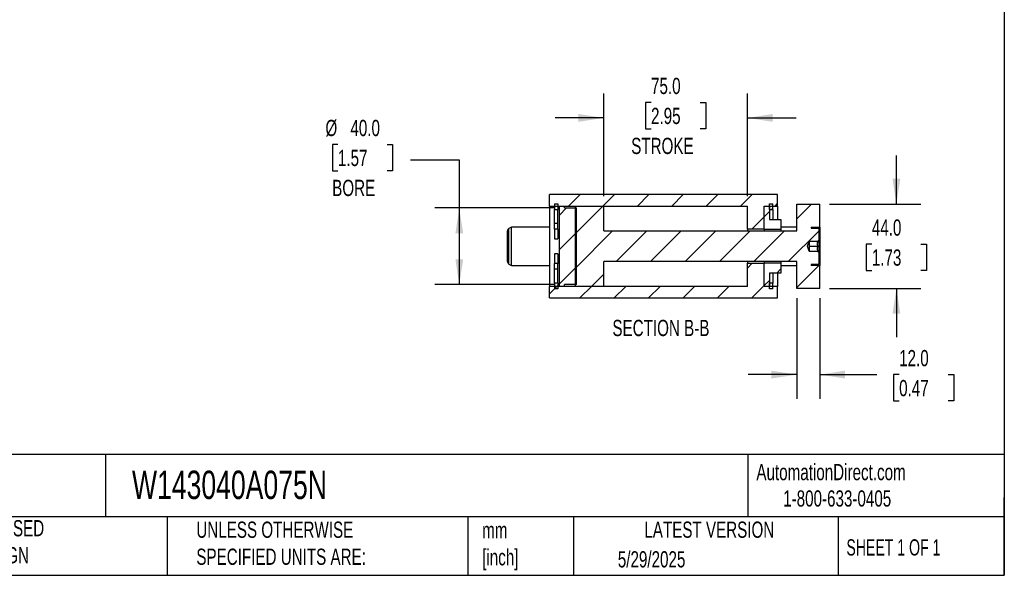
# Model space of a CAD drawing. Header units: millimetres. Extents: x 25 to 1092, y 25 to 838.
# Tile 3 of 5: x 578 to 1092, y 25 to 315. Entities that reach past the tile are written whole.
import ezdxf

# ---------------------------------------------------------------- set-up
doc = ezdxf.new("R2010")
doc.units = ezdxf.units.MM
doc.header["$LTSCALE"] = 4
doc.linetypes.add('SLD-Solid', pattern=[0])
doc.layers.add('DIMENSIONS', color=140, linetype='SLD-Solid', lineweight=25)
doc.layers.add('TEXT', color=140, linetype='SLD-Solid', lineweight=25)
doc.layers.add('HATCH', color=6, linetype='SLD-Solid')
doc.styles.add('SLDTEXTSTYLE0', font='TXT', dxfattribs={"width": 0.7})
doc.styles.add('SLDTEXTSTYLE1', font='TXT', dxfattribs={"width": 0.65})
doc.dimstyles.new('SLDDIMSTYLE0', dxfattribs={"dimtxt": 8.632031, "dimasz": 13.208, "dimexe": 0, "dimexo": 0.0625, "dimgap": 2.158008, "dimtad": 0, "dimtih": 1, "dimtoh": 1, "dimrnd": 1e-09, "dimzin": 4, "dimdsep": 46, "dimtxsty": 'SLDTEXTSTYLE0', "dimsah": 1, "dimcen": 0.09, "dimadec": 0, "dimazin": 1, "dimtfac": 1, "dimtmove": 0, "dimatfit": 0, "dimfxl": 0, "dimfrac": 2, "dimtolj": 1, "dimtzin": 12, "dimarcsym": 0})
doc.dimstyles.new('SLDDIMSTYLE3', dxfattribs={"dimtxt": 8.632031, "dimasz": 13.208, "dimexe": 0, "dimexo": 0.0625, "dimgap": 2.158008, "dimtad": 0, "dimtih": 1, "dimtoh": 1, "dimrnd": 1e-09, "dimzin": 4, "dimdsep": 46, "dimtxsty": 'SLDTEXTSTYLE0', "dimsah": 1, "dimcen": 0.09, "dimadec": 0, "dimazin": 1, "dimtfac": 1, "dimtofl": 0, "dimtmove": 0, "dimatfit": 3, "dimfxl": 0, "dimfrac": 2, "dimtolj": 1, "dimtzin": 12, "dimarcsym": 0})

# ---------------------------------------------------------------- blocks, each defined once
blk = doc.blocks.new('_D_36')
at = {"layer": 'DIMENSIONS'}
for p, q in [((744.34, 250.31), (741.44, 250.31)), ((741.44, 250.31), (741.44, 236.59)), ((769.99, 250.31), (772.89, 250.31)), ((772.89, 250.31), (772.89, 236.59)), ((782.3, 242.23), (807.7, 242.23)), ((807.7, 242.23), (807.7, 217.16)), ((741.44, 236.59), (744.34, 236.59)), ((772.89, 236.59), (769.99, 236.59)), ((857.54, 217.16), (795, 217.16)), ((807.7, 217.16), (807.7, 177.16)), ((857.54, 177.16), (795, 177.16))]:
    blk.add_line(p, q, dxfattribs=at)
for points in [[(807.7, 217.16), (805.67, 203.96), (809.73, 203.96)], [(807.7, 177.16), (809.73, 190.37), (805.67, 190.37)]]:
    blk.add_solid(points, dxfattribs=at)
at = {"layer": 'DIMENSIONS', "char_height": 8.467, "attachment_point": 1, "style": 'SLDTEXTSTYLE0'}
for s, insert in [('%%c', (737.82, 263.15)), ('40.0', (750.85, 263.15)), ('1.57', (744.34, 247.5)), ('BORE', (741.35, 231.85))]:
    blk.add_mtext(s, dxfattribs=dict(at, insert=insert))
blk = doc.blocks.new('_D_37')
at = {"layer": 'DIMENSIONS'}
for p, q in [((883.12, 223.24), (883.12, 276.86)), ((958.12, 223.24), (958.12, 276.86)), ((907.79, 272.24), (904.89, 272.24)), ((904.89, 272.24), (904.89, 258.52)), ((933.44, 272.24), (936.34, 272.24)), ((936.34, 272.24), (936.34, 258.52)), ((883.12, 264.16), (857.72, 264.16)), ((958.12, 264.16), (983.52, 264.16)), ((904.89, 258.52), (907.79, 258.52)), ((936.34, 258.52), (933.44, 258.52))]:
    blk.add_line(p, q, dxfattribs=at)
for points in [[(883.12, 264.16), (869.91, 266.2), (869.91, 262.13)], [(958.12, 264.16), (971.32, 262.13), (971.32, 266.2)]]:
    blk.add_solid(points, dxfattribs=at)
at = {"layer": 'DIMENSIONS', "char_height": 8.467, "attachment_point": 1, "style": 'SLDTEXTSTYLE0'}
for s, insert in [('75.0', (907.79, 285.09)), ('2.95', (907.79, 269.43)), ('STROKE', (897.43, 253.78))]:
    blk.add_mtext(s, dxfattribs=dict(at, insert=insert))
blk = doc.blocks.new('_D_38')
at = {"layer": 'DIMENSIONS'}
for p, q in [((1035.87, 219.16), (1035.87, 244.56)), ((1000.95, 219.16), (1048.57, 219.16)), ((1023.04, 198.31), (1020.14, 198.31)), ((1020.14, 198.31), (1020.14, 184.59)), ((1048.69, 198.31), (1051.59, 198.31)), ((1051.59, 198.31), (1051.59, 184.59)), ((1020.14, 184.59), (1023.04, 184.59)), ((1051.59, 184.59), (1048.69, 184.59)), ((1000.95, 175.16), (1048.57, 175.16)), ((1035.87, 175.16), (1035.87, 149.76))]:
    blk.add_line(p, q, dxfattribs=at)
for points in [[(1035.87, 219.16), (1037.9, 232.37), (1033.83, 232.37)], [(1035.87, 175.16), (1033.83, 161.96), (1037.9, 161.96)]]:
    blk.add_solid(points, dxfattribs=at)
at = {"layer": 'DIMENSIONS', "char_height": 8.467, "attachment_point": 1, "style": 'SLDTEXTSTYLE0'}
for s, insert in [('44.0', (1023.04, 211.15)), ('1.73', (1023.04, 195.5))]:
    blk.add_mtext(s, dxfattribs=dict(at, insert=insert))
blk = doc.blocks.new('_D_39')
at = {"layer": 'DIMENSIONS'}
for p, q in [((983.87, 170.08), (983.87, 117.46)), ((995.87, 170.08), (995.87, 117.46)), ((983.87, 130.16), (958.47, 130.16)), ((995.87, 130.16), (1025.61, 130.16)), ((1037.3, 130.16), (1034.4, 130.16)), ((1034.4, 130.16), (1034.4, 116.45)), ((1062.95, 130.16), (1065.85, 130.16)), ((1065.85, 130.16), (1065.85, 116.45)), ((1034.4, 116.45), (1037.3, 116.45)), ((1065.85, 116.45), (1062.95, 116.45))]:
    blk.add_line(p, q, dxfattribs=at)
for points in [[(983.87, 130.16), (970.66, 132.2), (970.66, 128.13)], [(995.87, 130.16), (1009.07, 128.13), (1009.07, 132.2)]]:
    blk.add_solid(points, dxfattribs=at)
at = {"layer": 'DIMENSIONS', "char_height": 8.467, "attachment_point": 1, "style": 'SLDTEXTSTYLE0'}
for s, insert in [('12.0', (1037.3, 143.01)), ('0.47', (1037.3, 127.36))]:
    blk.add_mtext(s, dxfattribs=dict(at, insert=insert))

msp = doc.modelspace()

# ---------------------------------------------------------------- hatches: boundary and pattern name
at = {"layer": 'HATCH'}
h = msp.add_hatch(dxfattribs=at)
h.set_pattern_fill('ANSI31', color=256, scale=4, style=0)
h.paths.add_polyline_path([(973.866, 218.164), (973.866, 224.164), (854.866, 224.164), (854.866, 218.164), (958.116, 218.164), (958.116, 206.014), (966.866, 206.014), (966.866, 218.164)], flags=0)
h = msp.add_hatch(dxfattribs=at)
h.set_pattern_fill('ANSI31', color=256, scale=4, style=0)
h.paths.add_polyline_path([(857.366, 219.39), (857.366, 216.344), (859.116, 216.344), (859.116, 219.39)], flags=0)
h = msp.add_hatch(dxfattribs=at)
h.set_pattern_fill('ANSI31', color=256, scale=4, style=0)
h.paths.add_polyline_path([(862.616, 218.164), (859.866, 218.164), (859.866, 176.164), (862.616, 176.164), (862.616, 177.164), (868.866, 177.164), (868.866, 217.164), (862.616, 217.164)], flags=0)
h = msp.add_hatch(dxfattribs=at)
h.set_pattern_fill('ANSI31', color=256, scale=4, style=0)
edge = h.paths.add_edge_path(flags=0)
edge.add_line((995.866, 219.164), (983.866, 219.164))
edge.add_line((983.866, 219.164), (983.866, 205.164))
edge.add_line((983.866, 205.164), (883.116, 205.164))
edge.add_line((883.116, 205.164), (883.116, 218.164))
edge.add_line((883.116, 218.164), (868.116, 218.164))
edge.add_line((868.116, 218.164), (868.116, 176.164))
edge.add_line((868.116, 176.164), (883.116, 176.164))
edge.add_line((883.116, 176.164), (883.116, 189.164))
edge.add_line((883.116, 189.164), (983.866, 189.164))
edge.add_line((983.866, 189.164), (983.866, 175.164))
edge.add_line((983.866, 175.164), (995.866, 175.164))
edge.add_line((995.866, 175.164), (995.866, 187.164))
edge.add_line((995.866, 187.164), (991.366, 187.164))
edge.add_line((991.366, 187.164), (991.366, 187.664))
edge.add_line((991.366, 187.664), (995.116, 187.664))
edge.add_arc((995.116, 187.914), 0.25, 270, 360)
edge.add_line((995.366, 187.914), (995.366, 193.914))
edge.add_line((995.366, 193.914), (994.616, 194.664))
edge.add_line((994.616, 194.664), (990.366, 194.664))
edge.add_line((990.366, 194.664), (990.302, 194.664))
edge.add_line((990.302, 194.664), (989.392, 197.164))
edge.add_line((989.392, 197.164), (990.302, 199.664))
edge.add_line((990.302, 199.664), (990.366, 199.664))
edge.add_line((990.366, 199.664), (994.616, 199.664))
edge.add_line((994.616, 199.664), (995.366, 200.414))
edge.add_line((995.366, 200.414), (995.366, 206.414))
edge.add_arc((995.116, 206.414), 0.25, 0, 90)
edge.add_line((995.116, 206.664), (991.366, 206.664))
edge.add_line((991.366, 206.664), (991.366, 207.164))
edge.add_line((991.366, 207.164), (995.866, 207.164))
edge.add_line((995.866, 207.164), (995.866, 219.164))
h = msp.add_hatch(dxfattribs=at)
h.set_pattern_fill('ANSI31', color=256, scale=4, style=0)
h.paths.add_polyline_path([(975.616, 211.164), (969.616, 211.164), (969.616, 218.164), (966.866, 218.164), (966.866, 206.014), (975.616, 206.014)], flags=0)
h = msp.add_hatch(dxfattribs=at)
h.set_pattern_fill('ANSI31', color=256, scale=4, style=0)
h.paths.add_polyline_path([(969.616, 219.39), (969.616, 216.344), (971.366, 216.344), (971.366, 219.39)], flags=0)
h = msp.add_hatch(dxfattribs=at)
h.set_pattern_fill('ANSI31', color=256, scale=4, style=0)
h.paths.add_polyline_path([(854.866, 176.164), (854.866, 170.164), (973.866, 170.164), (973.866, 176.164), (966.866, 176.164), (966.866, 188.314), (958.116, 188.314), (958.116, 176.164)], flags=0)
h = msp.add_hatch(dxfattribs=at)
h.set_pattern_fill('ANSI31', color=256, scale=4, style=0)
h.paths.add_polyline_path([(969.616, 183.164), (975.616, 183.164), (975.616, 188.314), (966.866, 188.314), (966.866, 176.164), (969.616, 176.164)], flags=0)
h = msp.add_hatch(dxfattribs=at)
h.set_pattern_fill('ANSI31', color=256, scale=4, style=0)
h.paths.add_polyline_path([(859.116, 174.938), (859.116, 177.984), (857.366, 177.984), (857.366, 174.938)], flags=0)
h = msp.add_hatch(dxfattribs=at)
h.set_pattern_fill('ANSI31', color=256, scale=4, style=0)
h.paths.add_polyline_path([(971.366, 174.938), (971.366, 177.984), (969.616, 177.984), (969.616, 174.938)], flags=0)

# ---------------------------------------------------------------- linework, layer by layer
for p, q in [((973.866, 224.164), (854.866, 224.164)), ((854.866, 218.164), (854.866, 224.164)), ((973.866, 218.164), (973.866, 224.164)), ((854.866, 218.164), (958.116, 218.164)), ((854.866, 218.164), (854.866, 176.164)), ((857.366, 219.39), (859.116, 219.39)), ((857.366, 219.39), (857.366, 216.344)), ((857.366, 216.344), (859.116, 216.344)), ((857.366, 209.084), (857.366, 216.344)), ((859.116, 219.39), (859.116, 216.344)), ((859.116, 209.084), (859.116, 216.344)), ((859.866, 218.164), (862.616, 218.164)), ((859.866, 218.164), (859.866, 176.164)), ((862.616, 217.164), (862.616, 218.164)), ((862.616, 217.164), (868.866, 217.164)), ((868.116, 218.164), (868.116, 176.164)), ((868.116, 218.164), (883.116, 218.164)), ((868.866, 177.164), (868.866, 217.164)), ((883.116, 205.164), (883.116, 218.164)), ((958.116, 206.014), (958.116, 218.164)), ((966.866, 218.164), (969.616, 218.164)), ((966.866, 206.014), (966.866, 218.164)), ((966.866, 218.164), (973.866, 218.164)), ((966.866, 206.014), (966.866, 218.164)), ((969.616, 219.39), (971.366, 219.39)), ((969.616, 216.344), (969.616, 219.39)), ((969.616, 218.164), (969.616, 211.164)), ((969.616, 216.344), (971.366, 216.344)), ((971.366, 216.344), (971.366, 219.39)), ((971.366, 216.344), (971.366, 211.164)), ((973.866, 218.164), (973.866, 211.164)), ((983.866, 219.164), (995.866, 219.164)), ((983.866, 205.164), (983.866, 219.164)), ((995.866, 207.164), (995.866, 219.164)), ((969.616, 211.164), (975.616, 211.164)), ((975.616, 211.164), (975.616, 206.014)), ((834.866, 207.164), (833.616, 206.443)), ((833.616, 187.886), (833.616, 206.443)), ((854.866, 207.164), (834.866, 207.164)), ((834.866, 187.164), (834.866, 207.164)), ((859.116, 209.084), (857.366, 209.084)), ((857.366, 206.095), (857.366, 209.084)), ((859.116, 206.095), (857.366, 206.095)), ((857.366, 206.095), (857.366, 201.094)), ((859.116, 206.095), (859.116, 209.084)), ((859.116, 206.095), (859.116, 201.094)), ((966.866, 206.014), (958.116, 206.014)), ((958.116, 206.014), (958.116, 205.164)), ((966.866, 206.014), (975.616, 206.014)), ((966.866, 206.014), (966.866, 205.164)), ((966.866, 206.014), (966.866, 205.164)), ((983.866, 207.164), (975.616, 207.164)), ((975.616, 206.014), (975.616, 205.164)), ((991.366, 207.164), (995.866, 207.164)), ((991.366, 207.164), (991.366, 206.664)), ((991.366, 206.664), (995.116, 206.664)), ((995.366, 206.414), (995.366, 200.414)), ((995.866, 207.164), (995.866, 187.164)), ((832.866, 189.185), (832.866, 205.144)), ((857.366, 201.094), (859.116, 201.094)), ((883.116, 205.164), (983.866, 205.164)), ((989.392, 197.164), (990.302, 199.664)), ((990.302, 194.664), (989.392, 197.164)), ((990.302, 199.664), (990.366, 199.664)), ((990.302, 199.664), (990.302, 194.664)), ((994.616, 199.664), (990.366, 199.664)), ((990.366, 199.664), (990.366, 198.414)), ((990.366, 198.414), (990.366, 195.914)), ((990.366, 197.164), (995.003, 197.164)), ((990.366, 195.914), (990.366, 194.664)), ((994.616, 199.664), (995.366, 200.414)), ((995.366, 200.414), (995.366, 193.914)), ((859.116, 193.234), (857.366, 193.234)), ((857.366, 193.234), (857.366, 188.233)), ((859.116, 193.234), (859.116, 188.233)), ((990.366, 194.664), (990.302, 194.664)), ((990.366, 194.664), (994.616, 194.664)), ((995.366, 193.914), (994.616, 194.664)), ((995.366, 193.914), (995.366, 187.914)), ((833.616, 187.886), (834.866, 187.164)), ((834.866, 187.164), (854.866, 187.164)), ((859.116, 188.233), (857.366, 188.233)), ((857.366, 185.244), (857.366, 188.233)), ((859.116, 185.244), (857.366, 185.244)), ((857.366, 177.984), (857.366, 185.244)), ((859.116, 185.244), (859.116, 188.233)), ((859.116, 177.984), (859.116, 185.244)), ((983.866, 189.164), (883.116, 189.164)), ((883.116, 176.164), (883.116, 189.164)), ((958.116, 189.164), (958.116, 188.314)), ((958.116, 176.164), (958.116, 188.314)), ((958.116, 188.314), (966.866, 188.314)), ((966.866, 189.164), (966.866, 188.314)), ((966.866, 189.164), (966.866, 188.314)), ((966.866, 176.164), (966.866, 188.314)), ((975.616, 188.314), (966.866, 188.314)), ((966.866, 176.164), (966.866, 188.314)), ((975.616, 189.164), (975.616, 188.314)), ((975.616, 188.314), (975.616, 183.164)), ((975.616, 187.164), (983.866, 187.164)), ((983.866, 175.164), (983.866, 189.164)), ((995.116, 187.664), (991.366, 187.664)), ((991.366, 187.664), (991.366, 187.164)), ((995.866, 187.164), (991.366, 187.164)), ((995.866, 175.164), (995.866, 187.164)), ((975.616, 183.164), (969.616, 183.164)), ((969.616, 183.164), (969.616, 176.164)), ((971.366, 183.164), (971.366, 177.984)), ((973.866, 183.164), (973.866, 176.164)), ((958.116, 176.164), (854.866, 176.164)), ((854.866, 170.164), (854.866, 176.164)), ((859.116, 177.984), (857.366, 177.984)), ((857.366, 177.984), (857.366, 174.938)), ((859.116, 174.938), (857.366, 174.938)), ((859.116, 177.984), (859.116, 174.938)), ((862.616, 176.164), (859.866, 176.164)), ((868.866, 177.164), (862.616, 177.164)), ((862.616, 176.164), (862.616, 177.164)), ((883.116, 176.164), (868.116, 176.164)), ((969.616, 176.164), (966.866, 176.164)), ((973.866, 176.164), (966.866, 176.164)), ((971.366, 177.984), (969.616, 177.984)), ((969.616, 174.938), (969.616, 177.984)), ((971.366, 174.938), (969.616, 174.938)), ((971.366, 174.938), (971.366, 177.984)), ((973.866, 170.164), (973.866, 176.164)), ((995.866, 175.164), (983.866, 175.164)), ((854.866, 170.164), (973.866, 170.164))]:
    msp.add_line(p, q)
for centre, radius, start, end in [((834.366, 205.144), 1.5, 120, 180), ((995.116, 206.414), 0.25, 0, 90), ((834.366, 189.185), 1.5, 180, 240), ((995.116, 187.914), 0.25, 270, 0)]:
    msp.add_arc(centre, radius, start, end)
for points, knots in [([(995.003, 197.164), (994.89, 197.36), (994.794, 197.559), (994.692, 197.87), (994.664, 197.975), (994.627, 198.19), (994.617, 198.301), (994.616, 198.628), (994.654, 198.842), (994.792, 199.266), (994.89, 199.468), (995.003, 199.664)], [0, 0, 0, 0, 0.25, 0.25, 0.375, 0.375, 0.5, 0.5, 0.75, 0.75, 1, 1, 1, 1]), ([(995.003, 199.664), (994.89, 199.664), (994.794, 199.664), (994.691, 199.664), (994.664, 199.664), (994.626, 199.664), (994.616, 199.664), (994.616, 199.664)], [0, 0, 0, 0, 0.5, 0.5, 0.75, 0.75, 1, 1, 1, 1]), ([(995.003, 194.664), (994.89, 194.86), (994.794, 195.059), (994.692, 195.37), (994.664, 195.475), (994.627, 195.69), (994.617, 195.801), (994.616, 196.128), (994.654, 196.342), (994.792, 196.766), (994.89, 196.968), (995.003, 197.164)], [0, 0, 0, 0, 0.25, 0.25, 0.375, 0.375, 0.5, 0.5, 0.75, 0.75, 1, 1, 1, 1]), ([(994.616, 194.664), (994.616, 194.664), (994.655, 194.664), (994.793, 194.664), (994.89, 194.664), (995.003, 194.664)], [0, 0, 0, 0, 0.5, 0.5, 1, 1, 1, 1])]:
    msp.add_open_spline(points, degree=3, knots=knots)
at = {"layer": 'TEXT'}
for p, q in [((1092.2, 838.2), (1092.2, 25.4)), ((1092.2, 88.504), (25.4, 88.504)), ((623.036, 88.504), (623.036, 55.88)), ((958.302, 88.504), (958.302, 55.88)), ((1092.2, 25.4), (1092.2, 66.04)), ((1092.2, 55.88), (25.4, 55.88)), ((655.121, 55.88), (655.121, 25.4)), ((812.097, 55.88), (812.097, 25.4)), ((867.248, 55.88), (867.248, 25.4)), ((1005.395, 55.88), (1005.395, 25.4)), ((25.4, 25.4), (1092.2, 25.4))]:
    msp.add_line(p, q, dxfattribs=at)

# ---------------------------------------------------------------- texts
for s, insert, char_height, attachment_point, style in [('SECTION B-B', (912.949, 158.745), 8.46667, 2, 'SLDTEXTSTYLE0'), ('AutomationDirect.com', (962.78, 83.506), 8.46667, 1, 'SLDTEXTSTYLE0'), ('W143040A075N', (636.831, 80.026), 14.81667, 1, 'SLDTEXTSTYLE0'), ('1-800-633-0405', (976.766, 69.748), 8.46667, 1, 'SLDTEXTSTYLE0'), ('METRIC UNITS USED ^JFOR PART DESIGN', (510.417, 54.224), 8.46667, 1, 'SLDTEXTSTYLE0'), ('UNLESS OTHERWISE ^JSPECIFIED UNITS ARE:', (670.432, 53.442), 8.46667, 1, 'SLDTEXTSTYLE0'), ('LATEST VERSION', (938.209, 53.456), 8.46667, 2, 'SLDTEXTSTYLE0'), ('mm^J[inch]', (819.629, 53.189), 8.4667, 1, 'SLDTEXTSTYLE0'), ('SHEET 1 OF 1', (1009.765, 44.206), 8.46667, 1, 'SLDTEXTSTYLE1'), ('5/29/2025', (890.451, 37.988), 8.4667, 1, 'SLDTEXTSTYLE0')]:
    msp.add_mtext(s, dxfattribs=dict(at, insert=insert, char_height=char_height, attachment_point=attachment_point, style=style))

# ---------------------------------------------------------------- dimensions: what is measured, and where the dimension line sits
at = {"layer": 'DIMENSIONS'}
dim = msp.add_linear_dim(base=(958.116, 264.164), p1=(883.116, 218.164), p2=(958.116, 218.164), text='<>\\PSTROKE', dimstyle='SLDDIMSTYLE0', dxfattribs=at)
dim.commit()
dim.dimension.update_dxf_attribs({"geometry": '_D_37', "text_midpoint": (920.616, 264.164), "dimtype": 160})
dim = msp.add_linear_dim(base=(807.699, 177.164), p1=(862.616, 217.164), p2=(862.616, 177.164), angle=90, text='%%c<>\\PBORE', dimstyle='SLDDIMSTYLE3', dxfattribs=at)
dim.commit()
dim.dimension.update_dxf_attribs({"geometry": '_D_36', "text_midpoint": (807.699, 242.233), "dimtype": 160})
dim = msp.add_linear_dim(base=(1035.866, 219.164), p1=(995.866, 175.164), p2=(995.866, 219.164), angle=90, dimstyle='SLDDIMSTYLE0', dxfattribs=at)
dim.commit()
dim.dimension.update_dxf_attribs({"geometry": '_D_38', "text_midpoint": (1035.866, 198.305), "dimtype": 160})
dim = msp.add_linear_dim(base=(983.866, 130.164), p1=(995.866, 175.164), p2=(983.866, 175.164), dimstyle='SLDDIMSTYLE0', dxfattribs=at)
dim.commit()
dim.dimension.update_dxf_attribs({"geometry": '_D_39', "text_midpoint": (1050.129, 130.164), "dimtype": 160})

doc.saveas('drawing.dxf')
